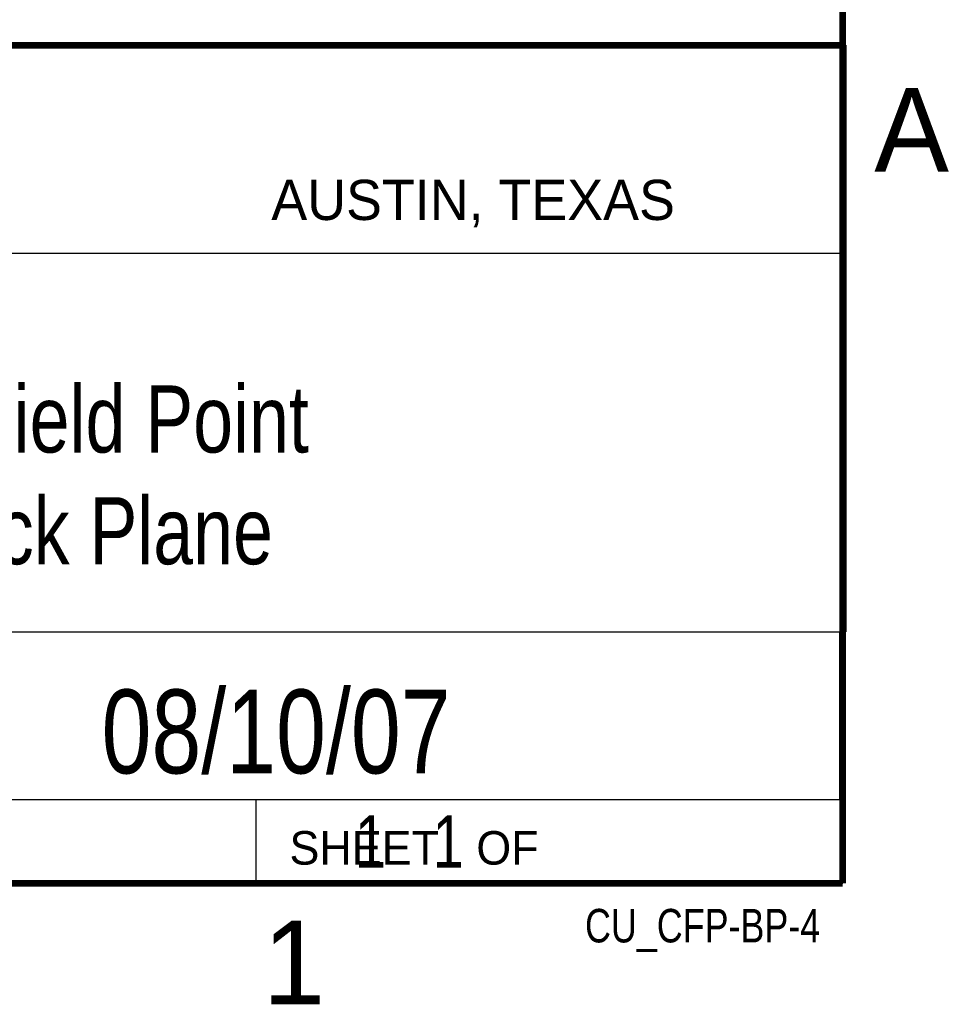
# Model space of a CAD drawing. Header units: inches. Extents: x 0 to 34, y 0 to 22.
# Tile 17 of 29: x 31 to 33.8, y 0.1 to 3.1. Entities that reach past the tile are written whole.
import ezdxf
from ezdxf.enums import TextEntityAlignment as Align

# ---------------------------------------------------------------- set-up
doc = ezdxf.new("R2010")
doc.units = ezdxf.units.IN
doc.header["$LTSCALE"] = 1.87
doc.header["$MEASUREMENT"] = 0
doc.layers.get('0').update_dxf_attribs({"linetype": 'CONTINUOUS'})
doc.styles.get("Standard").update_dxf_attribs({"font": 'txt', "width": 0.8})

msp = doc.modelspace()

# ---------------------------------------------------------------- linework, layer by layer
at = {"color": 2, "linetype": 'CONTINUOUS'}
for p, q in [((28.3793, 3.0003), (33.5093, 3.0003)), ((33.5093, 3.0003), (33.5093, 1.2503)), ((28.7231, 2.38), (33.5, 2.38)), ((28.3793, 1.2503), (33.5093, 1.2503)), ((30.13, 1.2499), (33.49, 1.2499)), ((33.49, 1.2499), (33.49, 0.7499)), ((28.38, 0.75), (33.5, 0.75)), ((30.13, 0.7499), (33.49, 0.7499)), ((31.75, 0.75), (33.5, 0.75)), ((31.75, 0.75), (31.75, 0.5)), ((33.5, 0.75), (33.5, 0.5)), ((31.75, 0.5), (33.5, 0.5)), ((32.4953, 0.5017), (33.4953, 0.5017)), ((32.4953, 0.5017), (32.4953, 0.5012)), ((32.4953, 0.5012), (33.4953, 0.5012)), ((33.4953, 0.5017), (33.4953, 0.5012))]:
    msp.add_line(p, q, dxfattribs=at)
at = {"color": 7, "linetype": 'CONTINUOUS', "const_width": 0.02}
for points in [[(33.5, 0.5), (33.5, 21.5)], [(25.58, 3), (33.5, 3)], [(0.5, 0.5), (33.5, 0.5)]]:
    msp.add_lwpolyline(points, dxfattribs=at)

# ---------------------------------------------------------------- texts
at = {"color": 2, "linetype": 'CONTINUOUS'}
for s, height, p in [('A', 0.25, (33.5939, 2.6228)), ('AUSTIN, TEXAS', 0.12, (31.7957, 2.479)), ('SHEET   OF', 0.1, (31.8499, 0.5557)), ('1', 0.25, (31.7706, 0.139))]:
    msp.add_text(s, height=height, dxfattribs=at).set_placement(p)
at = {"color": 7, "linetype": 'CONTINUOUS', "width": 0.8}
msp.add_text('08/10/07', height=0.25, dxfattribs=at).set_placement((31.81, 0.828), align=Align.CENTER)
at = {"color": 2, "linetype": 'CONTINUOUS', "width": 0.8}
msp.add_text('CU_CFP-BP-4', height=0.1, dxfattribs=at).set_placement((33.4328, 0.3236), align=Align.RIGHT)
at = {"color": 7, "linetype": 'CONTINUOUS'}
for s, insert, char_height, width, attachment_point in [('Compact Field Point\\P4 Port Back Plane', (30.9443, 1.9853), 0.2, 3.04, 2), ('     1   1', (31.8125, 0.7031), 0.15625, 1.25, 1)]:
    msp.add_mtext(s, dxfattribs=dict(at, insert=insert, char_height=char_height, width=width, attachment_point=attachment_point))

doc.saveas('drawing.dxf')
